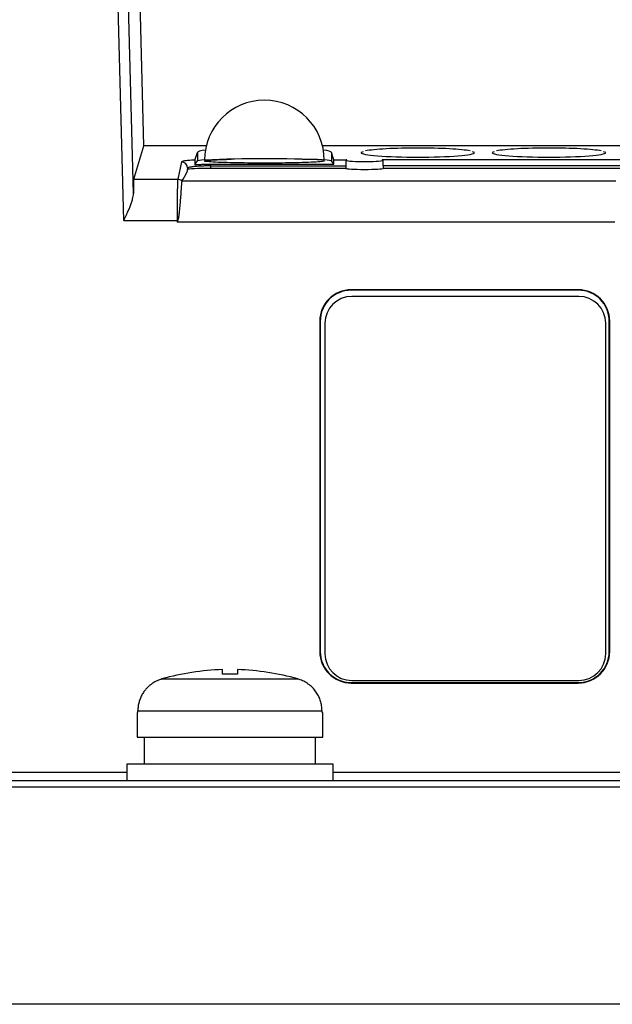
# Model space of a CAD drawing. Header units: inches. Extents: x -14 to 103, y -150 to -17.
# Tile 4 of 14: x 36 to 59, y -93 to -55. Entities that reach past the tile are written whole.
import ezdxf

# ---------------------------------------------------------------- set-up
doc = ezdxf.new("R2010")
doc.units = ezdxf.units.IN
doc.header["$MEASUREMENT"] = 0

# ---------------------------------------------------------------- blocks, each defined once
blk = doc.blocks.new('block 4')
at = {"color": 7, "lineweight": 25}
blk.add_lwpolyline([(48.37, -84.694), (48.37, -84.054)], dxfattribs=at)
blk = doc.blocks.new('block 5')
at = {"color": 7, "lineweight": 25}
blk.add_lwpolyline([(40.37, -84.054), (40.37, -84.694)], dxfattribs=at)
blk = doc.blocks.new('block 8')
at = {"color": 7, "lineweight": 25}
blk.add_lwpolyline([(40.77, -82.054), (40.77, -83.014)], dxfattribs=at)
blk = doc.blocks.new('block 9')
at = {"color": 7, "lineweight": 25}
blk.add_lwpolyline([(47.97, -83.014), (47.97, -82.054)], dxfattribs=at)
blk = doc.blocks.new('block 16')
at = {"color": 7, "lineweight": 25}
blk.add_lwpolyline([(41.05, -83.014), (41.05, -84.054)], dxfattribs=at)
blk = doc.blocks.new('block 17')
at = {"color": 7, "lineweight": 25}
blk.add_lwpolyline([(47.69, -84.054), (47.69, -83.014)], dxfattribs=at)
blk = doc.blocks.new('block 29')
at = {"color": 7, "lineweight": 25}
blk.add_lwpolyline([(48.866, -60.654), (48.866, -60.875)], dxfattribs=at)
blk = doc.blocks.new('block 30')
at = {"color": 7, "lineweight": 25}
blk.add_lwpolyline([(50.306, -60.875), (50.306, -60.654)], dxfattribs=at)
blk = doc.blocks.new('block 31')
at = {"color": 7, "lineweight": 25}
blk.add_open_spline([(48.026, -60.654), (48.026, -59.373), (46.987, -58.334), (45.706, -58.334), (44.425, -58.334), (43.386, -59.373), (43.386, -60.654)], degree=3, knots=[0, 0, 0, 0, 1, 1, 1, 2, 2, 2, 2], dxfattribs=at)
blk = doc.blocks.new('block 63')
at = {"color": 7, "lineweight": 25}
blk.add_lwpolyline([(90.582, -93.358), (-1.841, -93.358)], dxfattribs=at)
blk = doc.blocks.new('block 71')
at = {"color": 7, "lineweight": 25}
blk.add_lwpolyline([(-1.841, -84.934), (90.582, -84.934)], dxfattribs=at)
blk = doc.blocks.new('block 80')
at = {"color": 7, "lineweight": 25}
blk.add_lwpolyline([(-0.012, -84.694), (88.752, -84.694)], dxfattribs=at)
blk = doc.blocks.new('block 83')
at = {"color": 7, "lineweight": 25}
blk.add_lwpolyline([(48.37, -84.054), (40.37, -84.054)], dxfattribs=at)
blk = doc.blocks.new('block 85')
at = {"color": 7, "lineweight": 25}
blk.add_lwpolyline([(40.77, -83.014), (47.97, -83.014)], dxfattribs=at)
blk = doc.blocks.new('block 86')
at = {"color": 7, "lineweight": 25}
blk.add_lwpolyline([(40.77, -82.054), (40.802, -82.054)], dxfattribs=at)
blk = doc.blocks.new('block 87')
at = {"color": 7, "lineweight": 25}
blk.add_lwpolyline([(40.802, -82.054), (40.802, -81.984)], dxfattribs=at)
blk = doc.blocks.new('block 88')
at = {"color": 7, "lineweight": 25}
blk.add_lwpolyline([(40.802, -81.984), (47.938, -81.984)], dxfattribs=at)
blk = doc.blocks.new('block 89')
at = {"color": 7, "lineweight": 25}
blk.add_lwpolyline([(47.938, -82.054), (47.938, -81.984)], dxfattribs=at)
blk = doc.blocks.new('block 90')
at = {"color": 7, "lineweight": 25}
blk.add_lwpolyline([(47.938, -82.054), (47.97, -82.054)], dxfattribs=at)
blk = doc.blocks.new('block 106')
at = {"color": 7, "lineweight": 25}
blk.add_open_spline([(41.736, -80.755), (41.706, -80.764), (41.675, -80.774), (41.646, -80.784), (41.615, -80.795), (41.585, -80.808), (41.555, -80.822), (41.524, -80.835), (41.494, -80.851), (41.465, -80.867), (41.435, -80.883), (41.406, -80.901), (41.378, -80.919), (41.349, -80.939), (41.32, -80.959), (41.293, -80.98), (41.265, -81.002), (41.237, -81.026), (41.211, -81.05), (41.185, -81.074), (41.159, -81.1), (41.135, -81.127), (41.11, -81.155), (41.086, -81.183), (41.063, -81.213), (41.031, -81.255), (41.001, -81.3), (40.974, -81.346), (40.947, -81.393), (40.922, -81.442), (40.901, -81.492), (40.88, -81.543), (40.862, -81.596), (40.847, -81.649), (40.832, -81.703), (40.821, -81.758), (40.814, -81.814), (40.807, -81.87), (40.804, -81.927), (40.802, -81.984)], degree=3, knots=[0, 0, 0, 0, 1, 1, 1, 2, 2, 2, 3, 3, 3, 4, 4, 4, 5, 5, 5, 6, 6, 6, 7, 7, 7, 8, 8, 8, 9, 9, 9, 10, 10, 10, 11, 11, 11, 12, 12, 12, 13, 13, 13, 13], dxfattribs=at)
blk = doc.blocks.new('block 107')
at = {"color": 7, "lineweight": 25}
blk.add_lwpolyline([(41.736, -80.755), (47.004, -80.755)], dxfattribs=at)
blk = doc.blocks.new('block 108')
at = {"color": 7, "lineweight": 25}
blk.add_open_spline([(47.938, -81.984), (47.937, -81.952), (47.937, -81.921), (47.934, -81.889), (47.932, -81.858), (47.929, -81.827), (47.924, -81.796), (47.919, -81.765), (47.914, -81.734), (47.907, -81.704), (47.9, -81.674), (47.892, -81.644), (47.883, -81.614), (47.874, -81.585), (47.864, -81.556), (47.853, -81.527), (47.842, -81.499), (47.83, -81.471), (47.817, -81.443), (47.804, -81.416), (47.79, -81.389), (47.776, -81.363), (47.761, -81.337), (47.745, -81.311), (47.729, -81.286), (47.713, -81.261), (47.695, -81.237), (47.677, -81.213), (47.633, -81.155), (47.583, -81.1), (47.529, -81.05), (47.478, -81.002), (47.422, -80.959), (47.363, -80.92), (47.307, -80.882), (47.247, -80.849), (47.186, -80.822), (47.126, -80.796), (47.065, -80.775), (47.004, -80.755)], degree=3, knots=[0, 0, 0, 0, 1, 1, 1, 2, 2, 2, 3, 3, 3, 4, 4, 4, 5, 5, 5, 6, 6, 6, 7, 7, 7, 8, 8, 8, 9, 9, 9, 10, 10, 10, 11, 11, 11, 12, 12, 12, 13, 13, 13, 13], dxfattribs=at)
blk = doc.blocks.new('block 122')
at = {"color": 7, "lineweight": 25}
blk.add_lwpolyline([(44.082, -80.573), (44.082, -80.39)], dxfattribs=at)
blk = doc.blocks.new('block 123')
at = {"color": 7, "lineweight": 25}
blk.add_open_spline([(44.658, -80.573), (44.466, -80.567), (44.274, -80.567), (44.082, -80.573)], degree=3, dxfattribs=at)
blk = doc.blocks.new('block 124')
at = {"color": 7, "lineweight": 25}
blk.add_lwpolyline([(44.658, -80.39), (44.658, -80.573)], dxfattribs=at)
blk = doc.blocks.new('block 125')
at = {"color": 7, "lineweight": 25}
blk.add_open_spline([(47.004, -80.755), (46.24, -80.537), (45.452, -80.414), (44.658, -80.39)], degree=3, dxfattribs=at)
blk = doc.blocks.new('block 126')
at = {"color": 7, "lineweight": 25}
blk.add_open_spline([(44.082, -80.39), (43.288, -80.414), (42.5, -80.537), (41.736, -80.755)], degree=3, dxfattribs=at)
blk = doc.blocks.new('block 313')
at = {"color": 7, "lineweight": 25}
blk.add_open_spline([(49.07, -65.677), (48.398, -65.677), (47.853, -66.222), (47.853, -66.894)], degree=3, dxfattribs=at)
blk = doc.blocks.new('block 314')
at = {"color": 7, "lineweight": 25}
blk.add_lwpolyline([(47.853, -66.894), (47.853, -79.694)], dxfattribs=at)
blk = doc.blocks.new('block 315')
at = {"color": 7, "lineweight": 25}
blk.add_open_spline([(47.853, -79.694), (47.853, -80.366), (48.398, -80.911), (49.07, -80.911)], degree=3, dxfattribs=at)
blk = doc.blocks.new('block 316')
at = {"color": 7, "lineweight": 25}
blk.add_lwpolyline([(49.07, -80.911), (57.87, -80.911)], dxfattribs=at)
blk = doc.blocks.new('block 317')
at = {"color": 7, "lineweight": 25}
blk.add_open_spline([(57.87, -80.911), (58.542, -80.911), (59.087, -80.366), (59.087, -79.694)], degree=3, dxfattribs=at)
blk = doc.blocks.new('block 318')
at = {"color": 7, "lineweight": 25}
blk.add_lwpolyline([(59.087, -79.694), (59.087, -66.894)], dxfattribs=at)
blk = doc.blocks.new('block 319')
at = {"color": 7, "lineweight": 25}
blk.add_open_spline([(59.087, -66.894), (59.087, -66.222), (58.542, -65.677), (57.87, -65.677)], degree=3, dxfattribs=at)
blk = doc.blocks.new('block 320')
at = {"color": 7, "lineweight": 25}
blk.add_lwpolyline([(57.87, -65.677), (49.07, -65.677)], dxfattribs=at)
blk = doc.blocks.new('block 338')
at = {"color": 7, "lineweight": 25}
blk.add_lwpolyline([(40.257, -62.992), (39.72, -42.494)], dxfattribs=at)
blk = doc.blocks.new('block 339')
at = {"color": 7, "lineweight": 25}
blk.add_lwpolyline([(40.257, -62.992), (42.323, -62.992)], dxfattribs=at)
blk = doc.blocks.new('block 340')
at = {"color": 7, "lineweight": 25}
blk.add_lwpolyline([(42.323, -62.992), (42.323, -63.053)], dxfattribs=at)
blk = doc.blocks.new('block 341')
at = {"color": 7, "lineweight": 25}
blk.add_lwpolyline([(59.288, -63.053), (42.323, -63.053)], dxfattribs=at)
blk = doc.blocks.new('block 350')
at = {"color": 7, "lineweight": 25}
blk.add_lwpolyline([(61.78, -84.374), (48.37, -84.374)], dxfattribs=at)
blk = doc.blocks.new('block 351')
at = {"color": 7, "lineweight": 25}
blk.add_lwpolyline([(40.37, -84.374), (27.36, -84.374)], dxfattribs=at)
blk = doc.blocks.new('block 354')
at = {"color": 7, "lineweight": 25}
blk.add_lwpolyline([(40.629, -61.945), (40.12, -42.488)], dxfattribs=at)
blk = doc.blocks.new('block 355')
at = {"color": 7, "lineweight": 25}
blk.add_open_spline([(40.257, -62.992), (40.275, -62.953), (40.294, -62.914), (40.312, -62.875), (40.329, -62.839), (40.346, -62.804), (40.362, -62.768), (40.377, -62.737), (40.392, -62.705), (40.406, -62.673), (40.419, -62.645), (40.431, -62.616), (40.443, -62.588), (40.454, -62.563), (40.464, -62.539), (40.475, -62.514), (40.483, -62.493), (40.492, -62.472), (40.5, -62.451), (40.521, -62.4), (40.54, -62.349), (40.557, -62.298), (40.573, -62.253), (40.586, -62.208), (40.598, -62.163), (40.608, -62.123), (40.617, -62.084), (40.622, -62.045), (40.626, -62.011), (40.628, -61.978), (40.629, -61.945)], degree=3, knots=[0, 0, 0, 0, 1, 1, 1, 2, 2, 2, 3, 3, 3, 4, 4, 4, 5, 5, 5, 6, 6, 6, 7, 7, 7, 8, 8, 8, 9, 9, 9, 10, 10, 10, 10], dxfattribs=at)
blk = doc.blocks.new('block 362')
at = {"color": 7, "lineweight": 25}
blk.add_open_spline([(42.347, -62.992), (42.339, -63.012), (42.331, -63.033), (42.323, -63.053)], degree=3, dxfattribs=at)
blk = doc.blocks.new('block 363')
at = {"color": 7, "lineweight": 25}
blk.add_open_spline([(42.505, -61.458), (42.505, -61.462), (42.504, -61.466), (42.503, -61.47), (42.502, -61.476), (42.502, -61.483), (42.501, -61.49), (42.5, -61.498), (42.499, -61.507), (42.498, -61.517), (42.497, -61.527), (42.496, -61.538), (42.495, -61.55), (42.494, -61.562), (42.493, -61.576), (42.492, -61.59), (42.49, -61.605), (42.489, -61.62), (42.488, -61.636), (42.487, -61.652), (42.485, -61.67), (42.484, -61.688), (42.483, -61.706), (42.481, -61.725), (42.48, -61.745), (42.478, -61.765), (42.477, -61.786), (42.475, -61.808), (42.474, -61.829), (42.472, -61.852), (42.47, -61.875), (42.469, -61.898), (42.467, -61.922), (42.465, -61.947), (42.46, -62.022), (42.454, -62.103), (42.447, -62.191), (42.441, -62.267), (42.435, -62.347), (42.427, -62.43), (42.42, -62.52), (42.411, -62.613), (42.4, -62.707), (42.397, -62.732), (42.394, -62.757), (42.391, -62.782), (42.387, -62.805), (42.384, -62.827), (42.38, -62.85), (42.376, -62.879), (42.371, -62.907), (42.363, -62.936), (42.358, -62.955), (42.353, -62.973), (42.347, -62.992)], degree=3, knots=[0, 0, 0, 0, 1, 1, 1, 2, 2, 2, 3, 3, 3, 4, 4, 4, 5, 5, 5, 6, 6, 6, 7, 7, 7, 8, 8, 8, 9, 9, 9, 10, 10, 10, 11, 11, 11, 12, 12, 12, 13, 13, 13, 14, 14, 14, 15, 15, 15, 16, 16, 16, 17, 17, 17, 18, 18, 18, 18], dxfattribs=at)
blk = doc.blocks.new('block 364')
at = {"color": 7, "lineweight": 25}
blk.add_open_spline([(42.507, -61.456), (42.506, -61.456), (42.506, -61.457), (42.506, -61.458)], degree=3, dxfattribs=at)
blk = doc.blocks.new('block 365')
at = {"color": 7, "lineweight": 25}
blk.add_lwpolyline([(42.507, -61.456), (59.328, -61.456)], dxfattribs=at)
blk = doc.blocks.new('block 383')
at = {"color": 7, "lineweight": 25}
blk.add_open_spline([(42.345, -61.397), (42.342, -61.413), (42.339, -61.466), (42.336, -61.553), (42.333, -61.64), (42.331, -61.761), (42.329, -61.907), (42.327, -62.053), (42.325, -62.224), (42.324, -62.409), (42.323, -62.594), (42.323, -62.793), (42.323, -62.992)], degree=3, knots=[0, 0, 0, 0, 1, 1, 1, 2, 2, 2, 3, 3, 3, 4, 4, 4, 4], dxfattribs=at)
blk = doc.blocks.new('block 384')
at = {"color": 7, "lineweight": 25}
blk.add_open_spline([(40.643, -61.397), (40.633, -61.431), (40.628, -61.628), (40.629, -61.945)], degree=3, dxfattribs=at)
blk = doc.blocks.new('block 385')
at = {"color": 7, "lineweight": 25}
blk.add_lwpolyline([(40.643, -61.397), (42.345, -61.397)], dxfattribs=at)
blk = doc.blocks.new('block 386')
at = {"color": 7, "lineweight": 25}
blk.add_open_spline([(42.347, -62.992), (42.339, -62.992), (42.331, -62.992), (42.323, -62.992)], degree=3, dxfattribs=at)
blk = doc.blocks.new('block 393')
at = {"color": 7, "lineweight": 25}
blk.add_open_spline([(42.506, -61.458), (42.463, -61.42), (42.402, -61.397), (42.345, -61.397)], degree=3, dxfattribs=at)
blk = doc.blocks.new('block 440')
at = {"color": 7, "lineweight": 25}
blk.add_lwpolyline([(47.853, -79.694), (47.87, -79.694)], dxfattribs=at)
blk = doc.blocks.new('block 441')
at = {"color": 7, "lineweight": 25}
blk.add_open_spline([(47.87, -79.694), (47.87, -80.357), (48.407, -80.894), (49.07, -80.894)], degree=3, dxfattribs=at)
blk = doc.blocks.new('block 442')
at = {"color": 7, "lineweight": 25}
blk.add_lwpolyline([(49.07, -80.911), (49.07, -80.894)], dxfattribs=at)
blk = doc.blocks.new('block 443')
at = {"color": 7, "lineweight": 25}
blk.add_lwpolyline([(49.07, -80.894), (57.87, -80.894)], dxfattribs=at)
blk = doc.blocks.new('block 444')
at = {"color": 7, "lineweight": 25}
blk.add_lwpolyline([(57.87, -80.911), (57.87, -80.894)], dxfattribs=at)
blk = doc.blocks.new('block 448')
at = {"color": 7, "lineweight": 25}
blk.add_open_spline([(57.87, -80.894), (58.533, -80.894), (59.07, -80.357), (59.07, -79.694)], degree=3, dxfattribs=at)
blk = doc.blocks.new('block 449')
at = {"color": 7, "lineweight": 25}
blk.add_lwpolyline([(59.087, -79.694), (59.07, -79.694)], dxfattribs=at)
blk = doc.blocks.new('block 450')
at = {"color": 7, "lineweight": 25}
blk.add_lwpolyline([(47.853, -66.894), (47.87, -66.894)], dxfattribs=at)
blk = doc.blocks.new('block 451')
at = {"color": 7, "lineweight": 25}
blk.add_lwpolyline([(47.87, -66.894), (47.87, -79.694)], dxfattribs=at)
blk = doc.blocks.new('block 452')
at = {"color": 7, "lineweight": 25}
blk.add_lwpolyline([(59.07, -79.694), (59.07, -66.894)], dxfattribs=at)
blk = doc.blocks.new('block 453')
at = {"color": 7, "lineweight": 25}
blk.add_lwpolyline([(59.087, -66.894), (59.07, -66.894)], dxfattribs=at)
blk = doc.blocks.new('block 456')
at = {"color": 7, "lineweight": 25}
blk.add_lwpolyline([(49.07, -65.677), (49.07, -65.694)], dxfattribs=at)
blk = doc.blocks.new('block 457')
at = {"color": 7, "lineweight": 25}
blk.add_open_spline([(49.07, -65.694), (48.407, -65.694), (47.87, -66.231), (47.87, -66.894)], degree=3, dxfattribs=at)
blk = doc.blocks.new('block 458')
at = {"color": 7, "lineweight": 25}
blk.add_open_spline([(59.07, -66.894), (59.07, -66.231), (58.533, -65.694), (57.87, -65.694)], degree=3, dxfattribs=at)
blk = doc.blocks.new('block 459')
at = {"color": 7, "lineweight": 25}
blk.add_lwpolyline([(57.87, -65.677), (57.87, -65.694)], dxfattribs=at)
blk = doc.blocks.new('block 460')
at = {"color": 7, "lineweight": 25}
blk.add_lwpolyline([(57.87, -65.694), (49.07, -65.694)], dxfattribs=at)
blk = doc.blocks.new('block 512')
at = {"color": 7, "lineweight": 25}
blk.add_lwpolyline([(41.032, -60.099), (40.763, -49.454)], dxfattribs=at)
blk = doc.blocks.new('block 513')
at = {"color": 7, "lineweight": 25}
blk.add_lwpolyline([(40.643, -61.397), (41.032, -60.099)], dxfattribs=at)
blk = doc.blocks.new('block 559')
at = {"color": 7, "lineweight": 25}
blk.add_lwpolyline([(53.85, -60.363), (53.765, -60.329)], dxfattribs=at)
blk = doc.blocks.new('block 560')
at = {"color": 7, "lineweight": 25}
blk.add_open_spline([(53.68, -60.295), (53.597, -60.279), (53.486, -60.264), (53.35, -60.251), (53.214, -60.237), (53.052, -60.226), (52.872, -60.216), (52.512, -60.197), (52.081, -60.186), (51.65, -60.186), (51.219, -60.186), (50.788, -60.197), (50.428, -60.216), (50.248, -60.226), (50.086, -60.237), (49.95, -60.251), (49.814, -60.264), (49.703, -60.279), (49.62, -60.295)], degree=3, knots=[0, 0, 0, 0, 1, 1, 1, 2, 2, 2, 3, 3, 3, 4, 4, 4, 5, 5, 5, 6, 6, 6, 6], dxfattribs=at)
blk = doc.blocks.new('block 561')
at = {"color": 7, "lineweight": 25}
blk.add_lwpolyline([(49.535, -60.329), (49.45, -60.363)], dxfattribs=at)
blk = doc.blocks.new('block 562')
at = {"color": 7, "lineweight": 25}
blk.add_open_spline([(49.45, -60.363), (49.451, -60.409), (49.688, -60.456), (50.094, -60.488), (50.501, -60.521), (51.075, -60.54), (51.65, -60.54), (52.225, -60.54), (52.8, -60.521), (53.206, -60.488), (53.612, -60.456), (53.85, -60.409), (53.85, -60.363)], degree=3, knots=[0, 0, 0, 0, 1, 1, 1, 2, 2, 2, 3, 3, 3, 4, 4, 4, 4], dxfattribs=at)
blk = doc.blocks.new('block 575')
at = {"color": 7, "lineweight": 25}
blk.add_lwpolyline([(58.93, -60.363), (58.845, -60.329)], dxfattribs=at)
blk = doc.blocks.new('block 576')
at = {"color": 7, "lineweight": 25}
blk.add_open_spline([(58.76, -60.295), (58.677, -60.279), (58.566, -60.264), (58.43, -60.251), (58.294, -60.237), (58.132, -60.226), (57.952, -60.216), (57.592, -60.197), (57.161, -60.186), (56.73, -60.186), (56.299, -60.186), (55.868, -60.197), (55.508, -60.216), (55.328, -60.226), (55.166, -60.237), (55.03, -60.251), (54.894, -60.264), (54.783, -60.279), (54.7, -60.295)], degree=3, knots=[0, 0, 0, 0, 1, 1, 1, 2, 2, 2, 3, 3, 3, 4, 4, 4, 5, 5, 5, 6, 6, 6, 6], dxfattribs=at)
blk = doc.blocks.new('block 577')
at = {"color": 7, "lineweight": 25}
blk.add_lwpolyline([(54.615, -60.329), (54.53, -60.363)], dxfattribs=at)
blk = doc.blocks.new('block 578')
at = {"color": 7, "lineweight": 25}
blk.add_open_spline([(54.53, -60.363), (54.531, -60.409), (54.768, -60.456), (55.174, -60.488), (55.581, -60.521), (56.155, -60.54), (56.73, -60.54), (57.305, -60.54), (57.879, -60.521), (58.286, -60.488), (58.692, -60.456), (58.93, -60.409), (58.93, -60.363)], degree=3, knots=[0, 0, 0, 0, 1, 1, 1, 2, 2, 2, 3, 3, 3, 4, 4, 4, 4], dxfattribs=at)
blk = doc.blocks.new('block 579')
at = {"color": 7, "lineweight": 25}
blk.add_lwpolyline([(42.491, -60.725), (42.345, -61.397)], dxfattribs=at)
blk = doc.blocks.new('block 580')
at = {"color": 7, "lineweight": 25}
blk.add_lwpolyline([(86.37, -60.099), (47.959, -60.099)], dxfattribs=at)
blk = doc.blocks.new('block 581')
at = {"color": 7, "lineweight": 25}
blk.add_lwpolyline([(43.453, -60.099), (41.032, -60.099)], dxfattribs=at)
blk = doc.blocks.new('block 585')
at = {"color": 7, "lineweight": 25}
blk.add_lwpolyline([(73.57, -60.636), (50.271, -60.636)], dxfattribs=at)
blk = doc.blocks.new('block 586')
at = {"color": 7, "lineweight": 25}
blk.add_open_spline([(48.901, -60.636), (48.779, -60.667), (48.987, -60.699), (49.365, -60.709), (49.744, -60.719), (50.15, -60.702), (50.271, -60.672), (50.318, -60.66), (50.318, -60.648), (50.271, -60.636)], degree=3, knots=[0, 0, 0, 0, 1, 1, 1, 2, 2, 2, 3, 3, 3, 3], dxfattribs=at)
blk = doc.blocks.new('block 587')
at = {"color": 7, "lineweight": 25}
blk.add_lwpolyline([(48.396, -60.636), (48.901, -60.636)], dxfattribs=at)
blk = doc.blocks.new('block 588')
at = {"color": 7, "lineweight": 25}
blk.add_lwpolyline([(48.396, -60.636), (48.305, -60.358)], dxfattribs=at)
blk = doc.blocks.new('block 589')
at = {"color": 7, "lineweight": 25}
blk.add_open_spline([(48.305, -60.358), (48.295, -60.325), (48.188, -60.293), (47.993, -60.264)], degree=3, dxfattribs=at)
blk = doc.blocks.new('block 590')
at = {"color": 7, "lineweight": 25}
blk.add_open_spline([(43.419, -60.264), (43.225, -60.293), (43.118, -60.325), (43.107, -60.358)], degree=3, dxfattribs=at)
blk = doc.blocks.new('block 591')
at = {"color": 7, "lineweight": 25}
blk.add_lwpolyline([(43.012, -60.65), (43.107, -60.358)], dxfattribs=at)
blk = doc.blocks.new('block 592')
at = {"color": 7, "lineweight": 25}
blk.add_open_spline([(43.012, -60.65), (42.917, -60.655), (42.837, -60.661), (42.769, -60.667), (42.7, -60.673), (42.646, -60.68), (42.605, -60.687), (42.565, -60.693), (42.537, -60.7), (42.519, -60.706), (42.501, -60.713), (42.492, -60.719), (42.491, -60.725)], degree=3, knots=[0, 0, 0, 0, 1, 1, 1, 2, 2, 2, 3, 3, 3, 4, 4, 4, 4], dxfattribs=at)
blk = doc.blocks.new('block 594')
at = {"color": 7, "lineweight": 25}
blk.add_open_spline([(42.731, -60.964), (42.731, -60.832), (42.623, -60.725), (42.491, -60.725)], degree=3, dxfattribs=at)
blk = doc.blocks.new('block 595')
at = {"color": 7, "lineweight": 25}
blk.add_lwpolyline([(42.731, -60.964), (42.697, -61.123)], dxfattribs=at)
blk = doc.blocks.new('block 596')
at = {"color": 7, "lineweight": 25}
blk.add_open_spline([(42.507, -61.456), (42.586, -61.37), (42.654, -61.25), (42.697, -61.123)], degree=3, dxfattribs=at)
blk = doc.blocks.new('block 599')
at = {"color": 7, "lineweight": 25}
blk.add_lwpolyline([(42.731, -61.019), (42.697, -61.123)], dxfattribs=at)
blk = doc.blocks.new('block 600')
at = {"color": 7, "lineweight": 25}
blk.add_open_spline([(43.611, -60.974), (43.131, -60.974), (42.739, -60.994), (42.731, -61.019)], degree=3, dxfattribs=at)
blk = doc.blocks.new('block 601')
at = {"color": 7, "lineweight": 25}
blk.add_lwpolyline([(48.866, -60.974), (43.611, -60.974)], dxfattribs=at)
blk = doc.blocks.new('block 602')
at = {"color": 7, "lineweight": 25}
blk.add_open_spline([(48.866, -60.974), (48.866, -60.995), (49.188, -61.012), (49.586, -61.012), (49.984, -61.012), (50.306, -60.995), (50.306, -60.974)], degree=3, knots=[0, 0, 0, 0, 1, 1, 1, 2, 2, 2, 2], dxfattribs=at)
blk = doc.blocks.new('block 603')
at = {"color": 7, "lineweight": 25}
blk.add_lwpolyline([(73.554, -60.974), (50.306, -60.974)], dxfattribs=at)
blk = doc.blocks.new('block 675')
at = {"color": 7, "lineweight": 25}
blk.add_lwpolyline([(42.731, -60.964), (42.731, -61.019)], dxfattribs=at)
blk = doc.blocks.new('block 710')
at = {"color": 7, "lineweight": 25}
blk.add_open_spline([(43.611, -60.876), (43.582, -60.876), (43.553, -60.876), (43.525, -60.876), (43.495, -60.877), (43.464, -60.877), (43.435, -60.878), (43.403, -60.879), (43.372, -60.88), (43.342, -60.881), (43.309, -60.882), (43.278, -60.884), (43.247, -60.885), (43.215, -60.887), (43.183, -60.889), (43.153, -60.891), (43.121, -60.893), (43.091, -60.895), (43.062, -60.898), (43.031, -60.9), (43.003, -60.903), (42.976, -60.905), (42.948, -60.909), (42.922, -60.912), (42.898, -60.915), (42.873, -60.918), (42.851, -60.922), (42.831, -60.925), (42.811, -60.929), (42.794, -60.933), (42.779, -60.937), (42.764, -60.941), (42.752, -60.945), (42.745, -60.95), (42.737, -60.954), (42.734, -60.959), (42.731, -60.964)], degree=3, knots=[0, 0, 0, 0, 1, 1, 1, 2, 2, 2, 3, 3, 3, 4, 4, 4, 5, 5, 5, 6, 6, 6, 7, 7, 7, 8, 8, 8, 9, 9, 9, 10, 10, 10, 11, 11, 11, 12, 12, 12, 12], dxfattribs=at)
blk = doc.blocks.new('block 711')
at = {"color": 7, "lineweight": 25}
blk.add_lwpolyline([(43.611, -60.876), (43.611, -60.974)], dxfattribs=at)
blk = doc.blocks.new('block 712')
at = {"color": 7, "lineweight": 25}
blk.add_open_spline([(43.012, -60.65), (43.011, -60.653), (43.011, -60.655), (43.01, -60.659), (43.01, -60.663), (43.009, -60.669), (43.009, -60.676), (43.008, -60.683), (43.008, -60.692), (43.008, -60.702), (43.007, -60.709), (43.007, -60.717), (43.007, -60.725), (43.006, -60.734), (43.006, -60.743), (43.006, -60.753), (43.006, -60.764), (43.005, -60.775), (43.005, -60.786), (43.005, -60.798), (43.005, -60.81), (43.005, -60.822)], degree=3, knots=[0, 0, 0, 0, 1, 1, 1, 2, 2, 2, 3, 3, 3, 4, 4, 4, 5, 5, 5, 6, 6, 6, 7, 7, 7, 7], dxfattribs=at)
blk = doc.blocks.new('block 713')
at = {"color": 7, "lineweight": 25}
blk.add_open_spline([(43.005, -60.822), (43.026, -60.821), (43.047, -60.821), (43.069, -60.82), (43.091, -60.819), (43.114, -60.819), (43.137, -60.818), (43.161, -60.818), (43.185, -60.817), (43.21, -60.817), (43.234, -60.817), (43.26, -60.816), (43.286, -60.816), (43.338, -60.815), (43.391, -60.815), (43.445, -60.814), (43.5, -60.814), (43.555, -60.814), (43.611, -60.814)], degree=3, knots=[0, 0, 0, 0, 1, 1, 1, 2, 2, 2, 3, 3, 3, 4, 4, 4, 5, 5, 5, 6, 6, 6, 6], dxfattribs=at)
blk = doc.blocks.new('block 714')
at = {"color": 7, "lineweight": 25}
blk.add_lwpolyline([(43.611, -60.876), (43.611, -60.868), (43.611, -60.86), (43.611, -60.852), (43.611, -60.845), (43.611, -60.837), (43.611, -60.829), (43.611, -60.821), (43.611, -60.814)], dxfattribs=at)
blk = doc.blocks.new('block 716')
at = {"color": 7, "lineweight": 25}
blk.add_lwpolyline([(50.306, -60.876), (50.306, -60.974)], dxfattribs=at)
blk = doc.blocks.new('block 717')
at = {"color": 7, "lineweight": 25}
blk.add_lwpolyline([(48.866, -60.876), (48.866, -60.974)], dxfattribs=at)
blk = doc.blocks.new('block 747')
at = {"color": 7, "lineweight": 25}
blk.add_lwpolyline([(48.402, -60.814), (48.305, -60.685)], dxfattribs=at)
blk = doc.blocks.new('block 748')
at = {"color": 7, "lineweight": 25}
blk.add_lwpolyline([(43.611, -60.814), (48.402, -60.814)], dxfattribs=at)
blk = doc.blocks.new('block 749')
at = {"color": 7, "lineweight": 25}
blk.add_lwpolyline([(43.005, -60.822), (43.107, -60.685)], dxfattribs=at)
blk = doc.blocks.new('block 750')
at = {"color": 7, "lineweight": 25}
blk.add_open_spline([(48.305, -60.685), (48.295, -60.672), (48.2, -60.659), (48.026, -60.647)], degree=3, dxfattribs=at)
blk = doc.blocks.new('block 751')
at = {"color": 7, "lineweight": 25}
blk.add_open_spline([(43.386, -60.647), (43.212, -60.659), (43.117, -60.672), (43.107, -60.685)], degree=3, dxfattribs=at)
blk = doc.blocks.new('block 752')
at = {"color": 7, "lineweight": 25}
blk.add_open_spline([(48.02, -60.682), (48.036, -60.69), (48.02, -60.698), (47.968, -60.706), (47.916, -60.714), (47.829, -60.722), (47.714, -60.728), (47.598, -60.735), (47.455, -60.742), (47.297, -60.747), (47.138, -60.752), (46.965, -60.756), (46.79, -60.759), (46.614, -60.763), (46.436, -60.765), (46.265, -60.766), (46.094, -60.768), (45.93, -60.769), (45.776, -60.769), (45.699, -60.769), (45.625, -60.769), (45.546, -60.769), (45.467, -60.768), (45.386, -60.768), (45.303, -60.768), (45.136, -60.767), (44.961, -60.765), (44.785, -60.762), (44.609, -60.759), (44.432, -60.756), (44.266, -60.751), (44.099, -60.747), (43.944, -60.741), (43.812, -60.735), (43.681, -60.728), (43.575, -60.721), (43.502, -60.713), (43.429, -60.705), (43.39, -60.697), (43.386, -60.689), (43.382, -60.681), (43.413, -60.673), (43.47, -60.666), (43.528, -60.659), (43.612, -60.652), (43.711, -60.646), (43.811, -60.641), (43.926, -60.635), (44.047, -60.631), (44.168, -60.627), (44.294, -60.623), (44.419, -60.62)], degree=3, knots=[0, 0, 0, 0, 1, 1, 1, 2, 2, 2, 3, 3, 3, 4, 4, 4, 5, 5, 5, 6, 6, 6, 7, 7, 7, 8, 8, 8, 9, 9, 9, 10, 10, 10, 11, 11, 11, 12, 12, 12, 13, 13, 13, 14, 14, 14, 15, 15, 15, 16, 16, 16, 17, 17, 17, 17], dxfattribs=at)
blk = doc.blocks.new('block 753')
at = {"color": 7, "lineweight": 25}
blk.add_lwpolyline([(43.107, -60.358), (43.107, -60.685)], dxfattribs=at)
blk = doc.blocks.new('block 760')
at = {"color": 7, "lineweight": 25}
blk.add_lwpolyline([(73.57, -60.876), (50.306, -60.876)], dxfattribs=at)
blk = doc.blocks.new('block 761')
at = {"color": 7, "lineweight": 25}
blk.add_lwpolyline([(43.611, -60.876), (48.866, -60.876)], dxfattribs=at)
blk = doc.blocks.new('block 762')
at = {"color": 7, "lineweight": 25}
blk.add_open_spline([(48.402, -60.814), (48.401, -60.716), (48.399, -60.644), (48.396, -60.636)], degree=3, dxfattribs=at)
blk = doc.blocks.new('block 763')
at = {"color": 7, "lineweight": 25}
blk.add_lwpolyline([(48.305, -60.358), (48.305, -60.685)], dxfattribs=at)
blk = doc.blocks.new('block 791')
at = {"color": 7, "lineweight": 25}
blk.add_open_spline([(48.026, -60.654), (46.48, -60.583), (44.932, -60.583), (43.386, -60.654)], degree=3, dxfattribs=at)
blk = doc.blocks.new('block 792')
at = {"color": 7, "lineweight": 25}
blk.add_open_spline([(48.026, -60.654), (48.008, -60.65), (47.991, -60.647), (47.941, -60.643), (47.89, -60.64), (47.804, -60.636), (47.682, -60.633), (47.545, -60.629), (47.361, -60.626), (47.177, -60.624)], degree=3, knots=[0, 0, 0, 0, 1, 1, 1, 2, 2, 2, 3, 3, 3, 3], dxfattribs=at)
blk = doc.blocks.new('block 1619')
at = {"color": 7, "lineweight": 25}
blk.add_open_spline([(58.93, -66.974), (58.93, -66.4), (58.464, -65.934), (57.89, -65.934)], degree=3, dxfattribs=at)
blk = doc.blocks.new('block 1620')
at = {"color": 7, "lineweight": 25}
blk.add_lwpolyline([(58.93, -79.774), (58.93, -66.974)], dxfattribs=at)
blk = doc.blocks.new('block 1621')
at = {"color": 7, "lineweight": 25}
blk.add_open_spline([(57.89, -80.814), (58.464, -80.814), (58.93, -80.348), (58.93, -79.774)], degree=3, dxfattribs=at)
blk = doc.blocks.new('block 1622')
at = {"color": 7, "lineweight": 25}
blk.add_lwpolyline([(49.09, -80.814), (57.89, -80.814)], dxfattribs=at)
blk = doc.blocks.new('block 1623')
at = {"color": 7, "lineweight": 25}
blk.add_open_spline([(48.05, -79.774), (48.05, -80.348), (48.516, -80.814), (49.09, -80.814)], degree=3, dxfattribs=at)
blk = doc.blocks.new('block 1624')
at = {"color": 7, "lineweight": 25}
blk.add_lwpolyline([(48.05, -66.974), (48.05, -79.774)], dxfattribs=at)
blk = doc.blocks.new('block 1625')
at = {"color": 7, "lineweight": 25}
blk.add_open_spline([(49.09, -65.934), (48.516, -65.934), (48.05, -66.4), (48.05, -66.974)], degree=3, dxfattribs=at)
blk = doc.blocks.new('block 1626')
at = {"color": 7, "lineweight": 25}
blk.add_lwpolyline([(57.89, -65.934), (49.09, -65.934)], dxfattribs=at)

msp = doc.modelspace()

# ---------------------------------------------------------------- block references
for name in ['block 338', 'block 354', 'block 512', 'block 31', 'block 513', 'block 581', 'block 590', 'block 580', 'block 589', 'block 560', 'block 576', 'block 592', 'block 712', 'block 591', 'block 753', 'block 751', 'block 752', 'block 791', 'block 792', 'block 750', 'block 588', 'block 763', 'block 587', 'block 762', 'block 586', 'block 561', 'block 562', 'block 585', 'block 559', 'block 577', 'block 578', 'block 575', 'block 579', 'block 594', 'block 595', 'block 599', 'block 710', 'block 675', 'block 600', 'block 749', 'block 713', 'block 714', 'block 748', 'block 711', 'block 761', 'block 601', 'block 747', 'block 29', 'block 717', 'block 602', 'block 30', 'block 716', 'block 760', 'block 603', 'block 384', 'block 385', 'block 383', 'block 393', 'block 596', 'block 363', 'block 364', 'block 365', 'block 355', 'block 339', 'block 340', 'block 362', 'block 386', 'block 341', 'block 313', 'block 457', 'block 1625', 'block 320', 'block 456', 'block 460', 'block 1626', 'block 319', 'block 459', 'block 458', 'block 1619', 'block 314', 'block 450', 'block 451', 'block 1624', 'block 1620', 'block 452', 'block 453', 'block 318', 'block 315', 'block 440', 'block 441', 'block 317', 'block 448', 'block 449', 'block 1623', 'block 1621', 'block 126', 'block 122', 'block 124', 'block 125', 'block 106', 'block 107', 'block 123', 'block 108', 'block 1622', 'block 442', 'block 443', 'block 316', 'block 444', 'block 87', 'block 88', 'block 89', 'block 8', 'block 86', 'block 90', 'block 9', 'block 85', 'block 16', 'block 17', 'block 5', 'block 83', 'block 4', 'block 351', 'block 350', 'block 71', 'block 80', 'block 63']:
    msp.add_blockref(name, (0, 0))

doc.saveas('drawing.dxf')
